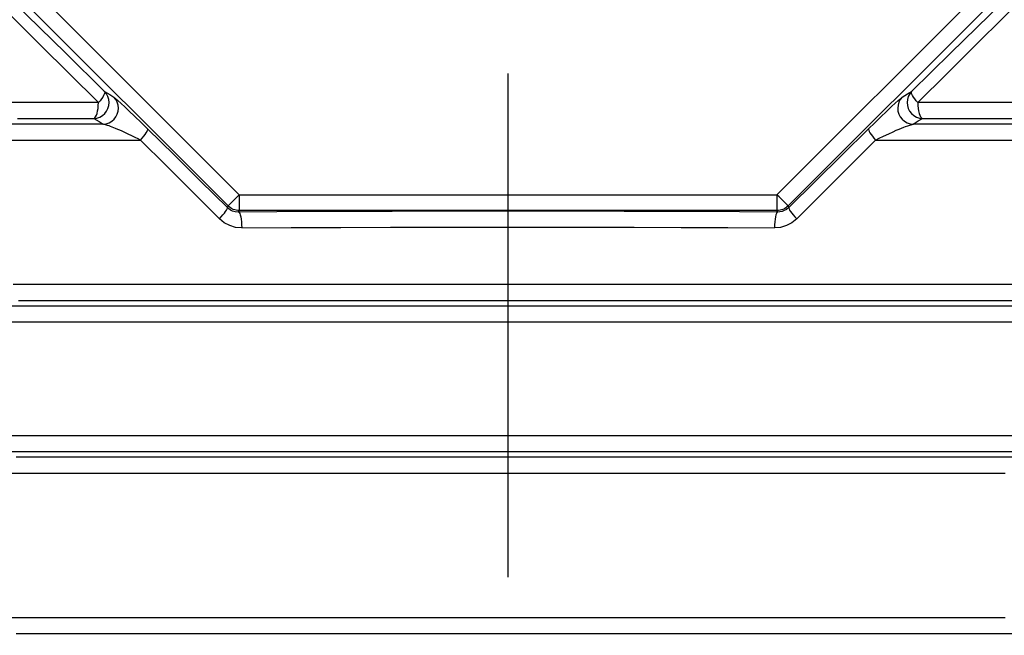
# Model space of a CAD drawing. Header units: millimetres. Extents: x 196 to 1773810, y -221320 to 153872.
# Tile 70 of 256: x 1115007 to 1115627, y -199871 to -199483. Entities that reach past the tile are written whole.
import ezdxf

# ---------------------------------------------------------------- set-up
doc = ezdxf.new("R2010")
doc.units = ezdxf.units.MM
doc.linetypes.add('CENTER', pattern=[50.8, 31.75, -6.35, 6.35, -6.35])
doc.layers.get('Defpoints').update_dxf_attribs({"lineweight": 18})
for name, color, linetype, lineweight in [('00_Основной', 163, 'Continuous', 40), ('ТМ-размеры', 25, 'Continuous', 20), ('электрика', 1, 'Continuous', 140)]:
    doc.layers.add(name, color=color, linetype=linetype, lineweight=lineweight)
doc.styles.add('SFINKS', font='SFINKS.shx', dxfattribs={"width": 0.7, "oblique": 15})
doc.styles.add('Times New Roman', font='times.ttf')
doc.dimstyles.new('кира-50', dxfattribs={"dimtxt": 150, "dimasz": 40, "dimexe": 15, "dimexo": 0, "dimgap": 20, "dimtad": 1, "dimdec": 0, "dimrnd": 5, "dimdsep": 46, "dimtxsty": 'SFINKS', "dimblk1": 'OBLIQUE', "dimblk2": 'OBLIQUE', "dimsah": 1, "dimcen": 2.5, "dimclrd": 252, "dimclre": 252, "dimclrt": 252, "dimadec": 0, "dimazin": 0, "dimtfac": 1, "dimtdec": 0, "dimtofl": 0, "dimtmove": 0, "dimatfit": 3, "dimldrblk": 'OBLIQUE', "dimfxl": 15, "dimtfill": 1, "dimtolj": 1, "dimtzin": 0, "dimlwd": 20, "dimlwe": 20, "dimarcsym": 0})

# ---------------------------------------------------------------- blocks, each defined once
blk = doc.blocks.new('_Oblique')
at = {"color": 0, "linetype": 'ByBlock', "lineweight": -2}
blk.add_line((-0.5, -0.5), (0.5, 0.5), dxfattribs=at)
blk = doc.blocks.new('*D46')
at = {"layer": 'Defpoints', "color": 0, "linetype": 'ByBlock', "lineweight": 50, "transparency": 16777216}
for p in [(1115314.64, -194978.27), (1115314.64, -203390.23), (1116748.98, -203390.23)]:
    blk.add_point(p, dxfattribs=at)
at = {"layer": 'ТМ-размеры', "color": 252, "linetype": 'ByBlock', "lineweight": 20, "transparency": 16777216}
for p, q in [((1115314.64, -194978.27), (1116763.98, -194978.27)), ((1116748.98, -194978.27), (1116748.98, -203390.23)), ((1115314.64, -203390.23), (1116763.98, -203390.23))]:
    blk.add_line(p, q, dxfattribs=at)
at = {"layer": 'ТМ-размеры', "color": 252, "linetype": 'ByBlock', "lineweight": 20, "transparency": 16777216, "xscale": 40, "yscale": 40, "zscale": 40}
for p, rotation in [((1116748.98, -194978.27), 90), ((1116748.98, -203390.23), 270)]:
    blk.add_blockref('_Oblique', p, dxfattribs=dict(at, rotation=rotation))
at = {"layer": 'ТМ-размеры', "color": 252, "linetype": 'ByBlock', "transparency": 16777216, "insert": (1116653.98, -199184.25), "char_height": 150, "attachment_point": 5, "rotation": 90, "style": 'SFINKS', "bg_fill": 3, "box_fill_scale": 1.1, "bg_fill_color": 256, "bg_fill_true_color": 13158600, "bg_fill_transparency": 0}
blk.add_mtext('\\A1;8410', dxfattribs=at)

msp = doc.modelspace()

# ---------------------------------------------------------------- linework, layer by layer
at = {"color": 252, "linetype": 'CENTER', "lineweight": 25, "ltscale": 10}
msp.add_line((1115314.64, -203390.23, 0.2), (1115314.64, -194978.28, 0.2), dxfattribs=at)
at = {"layer": '00_Основной', "color": 252, "lineweight": 25, "ltscale": 10}
for p, q in [((1114905.72, -199353.64, 0.2), (1115145.26, -199593.18, 0.2)), ((1115484.02, -199593.18, 0.2), (1115723.56, -199353.64, 0.2)), ((1115138.2, -199600.23, 0.2), (1114898.66, -199360.69, 0.2)), ((1115730.63, -199360.69, 0.2), (1115491.08, -199600.23, 0.2)), ((1115145.26, -199593.18, 0.2), (1115484.02, -199593.18, 0.2)), ((1115138.2, -199600.23, 0.2), (1115137.76, -199601.29, 0.2)), ((1115491.52, -199601.29, 0.2), (1115491.08, -199600.23, 0.2)), ((1115144.86, -199604.11, 0.2), (1115145.26, -199603.16, 0.2)), ((1115484.02, -199603.16, 0.2), (1115145.26, -199603.16, 0.2)), ((1115484.02, -199603.16, 0.2), (1115484.42, -199604.11, 0.2))]:
    msp.add_line(p, q, dxfattribs=at)
at = {"layer": '00_Основной', "color": 252, "lineweight": 25, "ltscale": 10, "elevation": 0.2}
for points in [[(1115060.38, -199528.02), (1115035.73, -199503.8), (1115011.36, -199479.89), (1114987.3, -199456.35)], [(1115641.98, -199456.35), (1115617.92, -199479.89), (1115593.55, -199503.8), (1115568.9, -199528.02)], [(1114984.31, -199463.42), (1115001.94, -199480.89), (1115020.06, -199498.87), (1115038.03, -199516.72), (1115056.5, -199535.09)], [(1115572.78, -199535.09), (1115591.25, -199516.72), (1115609.22, -199498.87), (1115627.34, -199480.89), (1115644.98, -199463.42)], [(1115053.59, -199545.06), (1115055.5, -199544.79), (1115057.32, -199544.17), (1115058.98, -199543.22), (1115060.44, -199541.95), (1115061.64, -199540.44), (1115062.51, -199538.72), (1115063.06, -199536.87), (1115063.23, -199534.95), (1115063.05, -199533.03), (1115062.48, -199531.2), (1115061.59, -199529.5), (1115060.38, -199528.02)], [(1115060.38, -199528.02), (1115060.52, -199528.43), (1115060.46, -199529.01), (1115060.21, -199529.74), (1115059.77, -199530.64), (1115059.18, -199531.64), (1115058.42, -199532.74), (1115057.52, -199533.89), (1115056.5, -199535.09)], [(1115059.49, -199548.71), (1115061.4, -199548.44), (1115063.22, -199547.84), (1115064.88, -199546.88), (1115066.35, -199545.62), (1115067.53, -199544.1), (1115068.42, -199542.38), (1115068.97, -199540.52), (1115069.14, -199538.61), (1115068.96, -199536.69), (1115068.4, -199534.85), (1115067.5, -199533.16), (1115066.29, -199531.68)], [(1115060.38, -199528.02), (1115063.7, -199530.07), (1115066.29, -199531.68)], [(1115066.29, -199531.68), (1115067.25, -199532.41), (1115068.83, -199533.8), (1115070.85, -199535.63), (1115073.18, -199537.8), (1115075.76, -199540.23), (1115079.44, -199543.77), (1115083.35, -199547.57), (1115087.46, -199551.6)], [(1115541.82, -199551.6), (1115545.73, -199547.76), (1115549.48, -199544.11), (1115553.03, -199540.71), (1115556.28, -199537.63), (1115558.56, -199535.52), (1115560.52, -199533.74), (1115562.04, -199532.4), (1115562.99, -199531.68)], [(1115562.99, -199531.68), (1115561.78, -199533.16), (1115560.89, -199534.85), (1115560.32, -199536.69), (1115560.14, -199538.61), (1115560.31, -199540.52), (1115560.86, -199542.38), (1115561.75, -199544.1), (1115562.93, -199545.62), (1115564.4, -199546.88), (1115566.06, -199547.84), (1115567.9, -199548.44), (1115569.79, -199548.71)], [(1115562.99, -199531.68), (1115566.3, -199529.63), (1115568.9, -199528.02)], [(1115568.9, -199528.02), (1115567.69, -199529.5), (1115566.8, -199531.2), (1115566.24, -199533.03), (1115566.05, -199534.95), (1115566.22, -199536.87), (1115566.77, -199538.72), (1115567.64, -199540.44), (1115568.84, -199541.95), (1115570.3, -199543.22), (1115571.96, -199544.17), (1115573.78, -199544.79), (1115575.69, -199545.06)], [(1115572.78, -199535.09), (1115571.76, -199533.89), (1115570.88, -199532.74), (1115570.12, -199531.64), (1115569.51, -199530.64), (1115569.07, -199529.74), (1115568.82, -199529.01), (1115568.76, -199528.43), (1115568.9, -199528.02)], [(1115056.5, -199535.09), (1115040.52, -199535.09), (1115024.68, -199535.09), (1115008.94, -199535.09), (1114993.35, -199535.09)], [(1115053.59, -199545.06), (1115054.17, -199544.72), (1115054.72, -199544.05), (1115055.23, -199543.1), (1115055.66, -199541.85), (1115056.02, -199540.37), (1115056.29, -199538.72), (1115056.44, -199536.93), (1115056.5, -199535.09)], [(1115572.78, -199535.09), (1115572.84, -199536.93), (1115572.99, -199538.72), (1115573.26, -199540.37), (1115573.62, -199541.85), (1115574.05, -199543.1), (1115574.56, -199544.05), (1115575.11, -199544.72), (1115575.69, -199545.06)], [(1115635.93, -199535.09), (1115620.34, -199535.09), (1115604.6, -199535.09), (1115588.76, -199535.09), (1115572.78, -199535.09)], [(1115059.49, -199548.71), (1115038.06, -199548.71), (1115016.8, -199548.71), (1114995.76, -199548.71)], [(1115005.5, -199545.06), (1115021.4, -199545.06), (1115037.44, -199545.06), (1115053.59, -199545.06)], [(1115053.59, -199545.06), (1115056.89, -199547.09), (1115059.49, -199548.71)], [(1115083.06, -199558.67), (1115081.56, -199557.92), (1115079.72, -199557.04), (1115077.58, -199556), (1115075.2, -199554.88), (1115073.09, -199553.92), (1115071.38, -199553.16), (1115070.03, -199552.56), (1115068.64, -199551.96), (1115067.35, -199551.42), (1115066.18, -199550.94), (1115065.12, -199550.53), (1115064.18, -199550.16), (1115063.17, -199549.8), (1115062.3, -199549.49), (1115061.56, -199549.25), (1115059.49, -199548.71)], [(1115546.22, -199558.67), (1115548.41, -199557.59), (1115551.25, -199556.22), (1115554.54, -199554.68), (1115557.26, -199553.44), (1115559.25, -199552.56), (1115561, -199551.82), (1115562.55, -199551.16), (1115563.92, -199550.61), (1115565.12, -199550.16), (1115566.57, -199549.63), (1115567.72, -199549.25), (1115568.54, -199549.01), (1115569.22, -199548.82), (1115569.79, -199548.71)], [(1115569.79, -199548.71), (1115573.11, -199546.65), (1115575.69, -199545.06)], [(1115633.52, -199548.71), (1115612.48, -199548.71), (1115591.22, -199548.71), (1115569.79, -199548.71)], [(1115575.69, -199545.06), (1115591.84, -199545.06), (1115607.88, -199545.06), (1115623.78, -199545.06), (1115639.54, -199545.06)], [(1115083.06, -199558.67), (1115084.14, -199557.44), (1115085.1, -199556.27), (1115085.95, -199555.16), (1115086.62, -199554.14), (1115087.12, -199553.26), (1115087.44, -199552.54), (1115087.56, -199551.97), (1115087.46, -199551.6)], [(1115137.76, -199601.29), (1115120.92, -199584.62), (1115104.15, -199568.07), (1115087.46, -199551.6)], [(1115541.82, -199551.6), (1115525.13, -199568.07), (1115508.36, -199584.62), (1115491.52, -199601.29)], [(1115541.82, -199551.6), (1115541.72, -199551.97), (1115541.84, -199552.54), (1115542.16, -199553.26), (1115542.66, -199554.14), (1115543.34, -199555.16), (1115544.18, -199556.27), (1115545.15, -199557.44), (1115546.22, -199558.67)], [(1114996.51, -199558.67), (1115017.85, -199558.67), (1115039.41, -199558.67), (1115061.14, -199558.67), (1115083.06, -199558.67)], [(1115083.06, -199558.67), (1115099.18, -199574.77), (1115115.76, -199591.32), (1115132.78, -199608.36)], [(1115496.5, -199608.36), (1115513.52, -199591.32), (1115530.1, -199574.77), (1115546.22, -199558.67)], [(1115546.22, -199558.67), (1115568.14, -199558.67), (1115589.87, -199558.67), (1115611.43, -199558.67), (1115632.77, -199558.67)], [(1115145.26, -199593.18), (1115143.92, -199594.52), (1115142.62, -199595.81), (1115141.4, -199597.01), (1115140.35, -199598.08), (1115139.47, -199598.96), (1115138.81, -199599.62), (1115138.37, -199600.06), (1115138.2, -199600.23)], [(1115145.26, -199593.18), (1115145.26, -199595.08), (1115145.26, -199596.91), (1115145.26, -199598.62), (1115145.26, -199600.12), (1115145.26, -199601.36), (1115145.26, -199602.3), (1115145.26, -199602.91), (1115145.26, -199603.16)], [(1115484.02, -199593.18), (1115484.02, -199595.08), (1115484.02, -199596.91), (1115484.02, -199598.62), (1115484.02, -199600.12), (1115484.02, -199601.36), (1115484.02, -199602.3), (1115484.02, -199602.91), (1115484.02, -199603.16)], [(1115491.08, -199600.23), (1115490.91, -199600.06), (1115490.47, -199599.62), (1115489.81, -199598.96), (1115488.93, -199598.08), (1115487.88, -199597.01), (1115486.66, -199595.81), (1115485.36, -199594.52), (1115484.02, -199593.18)], [(1115145.26, -199603.16), (1115144.28, -199603.11), (1115143.31, -199602.97), (1115142.36, -199602.73), (1115141.43, -199602.4), (1115140.56, -199601.98), (1115139.71, -199601.47), (1115138.92, -199600.89), (1115138.2, -199600.23)], [(1115491.08, -199600.23), (1115490.36, -199600.89), (1115489.57, -199601.47), (1115488.74, -199601.98), (1115487.85, -199602.4), (1115486.92, -199602.73), (1115485.97, -199602.97), (1115485, -199603.11), (1115484.02, -199603.16)], [(1115132.78, -199608.36), (1115133.93, -199607.12), (1115134.97, -199605.92), (1115135.89, -199604.79), (1115136.65, -199603.76), (1115137.23, -199602.87), (1115137.62, -199602.15), (1115137.79, -199601.61), (1115137.76, -199601.29)], [(1115144.86, -199604.11), (1115142.68, -199603.9), (1115141.07, -199603.43), (1115139.8, -199602.83), (1115138.7, -199602.09), (1115137.76, -199601.29)], [(1115484.42, -199604.11), (1115460.4, -199603.95), (1115436.28, -199603.83), (1115412.07, -199603.73), (1115387.77, -199603.64), (1115363.43, -199603.59), (1115339.04, -199603.55), (1115314.65, -199603.53), (1115290.24, -199603.55), (1115265.85, -199603.59), (1115241.51, -199603.64), (1115217.21, -199603.73), (1115193, -199603.83), (1115168.88, -199603.95), (1115144.86, -199604.11)], [(1115144.86, -199604.11), (1115145.24, -199604.36), (1115145.6, -199604.97), (1115145.92, -199605.92), (1115146.22, -199607.16), (1115146.46, -199608.66), (1115146.63, -199610.36), (1115146.75, -199612.2), (1115146.8, -199614.1)], [(1115484.42, -199604.11), (1115484.04, -199604.36), (1115483.68, -199604.97), (1115483.36, -199605.92), (1115483.08, -199607.16), (1115482.84, -199608.66), (1115482.66, -199610.36), (1115482.53, -199612.2), (1115482.48, -199614.1)], [(1115491.52, -199601.29), (1115490.06, -199602.46), (1115488.23, -199603.42), (1115487.23, -199603.76), (1115485.96, -199604.01), (1115484.42, -199604.11)], [(1115491.52, -199601.29), (1115491.49, -199601.61), (1115491.66, -199602.15), (1115492.05, -199602.87), (1115492.63, -199603.76), (1115493.39, -199604.79), (1115494.31, -199605.92), (1115495.36, -199607.12), (1115496.5, -199608.36)], [(1115146.8, -199614.1), (1115142.94, -199613.75), (1115139.23, -199612.63), (1115135.79, -199610.81), (1115132.78, -199608.36)], [(1115496.5, -199608.36), (1115493.49, -199610.81), (1115490.05, -199612.63), (1115486.34, -199613.75), (1115482.48, -199614.1)], [(1115146.8, -199614.1), (1115177.91, -199613.92), (1115209.18, -199613.76), (1115240.55, -199613.64), (1115271.98, -199613.56), (1115303.42, -199613.54), (1115334.86, -199613.54), (1115364.5, -199613.58), (1115394.12, -199613.66), (1115423.68, -199613.78), (1115453.15, -199613.92), (1115482.48, -199614.1)], [(1115314.65, -199649.84), (1115291.87, -199649.84), (1115269.11, -199649.84), (1115246.38, -199649.84), (1115223.7, -199649.84), (1115201.08, -199649.84), (1115178.54, -199649.84), (1115156.1, -199649.84), (1115133.76, -199649.84), (1115111.54, -199649.84), (1115089.46, -199649.84), (1115067.55, -199649.84), (1115045.8, -199649.84), (1115024.23, -199649.84), (1115002.86, -199649.84)], [(1115647.57, -199649.84), (1115626.42, -199649.84), (1115605.05, -199649.84), (1115583.49, -199649.84), (1115561.73, -199649.84), (1115539.82, -199649.84), (1115517.74, -199649.84), (1115495.52, -199649.84), (1115473.18, -199649.84), (1115450.74, -199649.84), (1115428.2, -199649.84), (1115405.58, -199649.84), (1115382.9, -199649.84), (1115360.17, -199649.84), (1115337.41, -199649.84), (1115314.65, -199649.84)], [(1115006.14, -199659.81), (1115027.28, -199659.81), (1115048.61, -199659.81), (1115070.14, -199659.81), (1115091.83, -199659.81), (1115113.68, -199659.81), (1115135.66, -199659.81), (1115157.76, -199659.81), (1115179.97, -199659.81), (1115202.28, -199659.81), (1115224.66, -199659.81), (1115247.1, -199659.81), (1115269.59, -199659.81), (1115292.11, -199659.81), (1115314.65, -199659.81)], [(1115314.65, -199659.81), (1115337.17, -199659.81), (1115359.69, -199659.81), (1115382.18, -199659.81), (1115404.62, -199659.81), (1115427.01, -199659.81), (1115449.31, -199659.81), (1115471.52, -199659.81), (1115493.63, -199659.81), (1115515.6, -199659.81), (1115537.45, -199659.81), (1115559.14, -199659.81), (1115580.67, -199659.81), (1115602, -199659.81), (1115623.14, -199659.81), (1115644.08, -199659.81)], [(1115640.71, -199663.46), (1115621.38, -199663.46), (1115601.85, -199663.46), (1115582.12, -199663.46), (1115562.23, -199663.46), (1115542.18, -199663.46), (1115521.97, -199663.46), (1115501.62, -199663.46), (1115481.16, -199663.46), (1115460.58, -199663.46), (1115439.91, -199663.46), (1115419.16, -199663.46), (1115398.34, -199663.46), (1115377.46, -199663.46), (1115356.54, -199663.46), (1115335.6, -199663.46), (1115314.65, -199663.46), (1115293.68, -199663.46), (1115272.74, -199663.46), (1115251.82, -199663.46), (1115230.94, -199663.46), (1115210.13, -199663.46), (1115189.37, -199663.46), (1115168.7, -199663.46), (1115148.12, -199663.46), (1115127.66, -199663.46), (1115107.31, -199663.46), (1115087.1, -199663.46), (1115067.05, -199663.46), (1115047.16, -199663.46), (1115027.43, -199663.46), (1115007.9, -199663.46), (1114988.57, -199663.46)], [(1114992.2, -199673.41), (1115011.32, -199673.41), (1115030.63, -199673.41), (1115050.14, -199673.41), (1115069.8, -199673.41), (1115089.64, -199673.41), (1115109.63, -199673.41), (1115129.75, -199673.41), (1115149.98, -199673.41), (1115170.33, -199673.41), (1115190.76, -199673.41), (1115211.28, -199673.41), (1115231.87, -199673.41), (1115252.52, -199673.41), (1115273.2, -199673.41), (1115293.92, -199673.41), (1115314.65, -199673.41), (1115335.36, -199673.41), (1115356.08, -199673.41), (1115376.76, -199673.41), (1115397.41, -199673.41), (1115418, -199673.41), (1115438.52, -199673.41), (1115458.96, -199673.41), (1115479.3, -199673.41), (1115499.54, -199673.41), (1115519.65, -199673.41), (1115539.64, -199673.41), (1115559.48, -199673.41), (1115579.14, -199673.41), (1115598.65, -199673.41), (1115617.96, -199673.41), (1115637.09, -199673.41)], [(1115637.09, -199745.1), (1115617.96, -199745.1), (1115598.65, -199745.1), (1115579.14, -199745.1), (1115559.48, -199745.1), (1115539.64, -199745.1), (1115519.65, -199745.1), (1115499.54, -199745.1), (1115479.3, -199745.1), (1115458.96, -199745.1), (1115438.52, -199745.1), (1115418, -199745.1), (1115397.41, -199745.1), (1115376.76, -199745.1), (1115356.08, -199745.1), (1115335.36, -199745.1), (1115314.65, -199745.1), (1115293.92, -199745.1), (1115273.2, -199745.1), (1115252.52, -199745.1), (1115231.87, -199745.1), (1115211.28, -199745.1), (1115190.76, -199745.1), (1115170.33, -199745.1), (1115149.98, -199745.1), (1115129.75, -199745.1), (1115109.63, -199745.1), (1115089.64, -199745.1), (1115069.8, -199745.1), (1115050.14, -199745.1), (1115030.63, -199745.1), (1115011.32, -199745.1), (1114992.2, -199745.1)], [(1114988.57, -199755.06), (1115007.9, -199755.06), (1115027.43, -199755.06), (1115047.16, -199755.06), (1115067.05, -199755.06), (1115087.1, -199755.06), (1115107.31, -199755.06), (1115127.66, -199755.06), (1115148.12, -199755.06), (1115168.7, -199755.06), (1115189.37, -199755.06), (1115210.13, -199755.06), (1115230.94, -199755.06), (1115251.82, -199755.06), (1115272.74, -199755.06), (1115293.68, -199755.06), (1115314.65, -199755.06), (1115335.6, -199755.06), (1115356.54, -199755.06), (1115377.46, -199755.06), (1115398.34, -199755.06), (1115419.16, -199755.06), (1115439.91, -199755.06), (1115460.58, -199755.06), (1115481.16, -199755.06), (1115501.62, -199755.06), (1115521.97, -199755.06), (1115542.18, -199755.06), (1115562.23, -199755.06), (1115582.12, -199755.06), (1115601.85, -199755.06), (1115621.38, -199755.06), (1115640.71, -199755.06)], [(1115645.51, -199758.7), (1115624.5, -199758.7), (1115603.26, -199758.7), (1115581.84, -199758.7), (1115560.22, -199758.7), (1115538.45, -199758.7), (1115516.51, -199758.7), (1115494.44, -199758.7), (1115472.22, -199758.7), (1115449.92, -199758.7), (1115427.52, -199758.7), (1115405.03, -199758.7), (1115382.49, -199758.7), (1115359.9, -199758.7), (1115337.28, -199758.7), (1115314.65, -199758.7), (1115292, -199758.7), (1115269.38, -199758.7), (1115246.79, -199758.7), (1115224.25, -199758.7), (1115201.76, -199758.7), (1115179.36, -199758.7), (1115157.06, -199758.7), (1115134.84, -199758.7), (1115112.77, -199758.7), (1115090.83, -199758.7), (1115069.06, -199758.7), (1115047.44, -199758.7), (1115026.02, -199758.7), (1115004.78, -199758.7)], [(1115001.51, -199768.66), (1115022.97, -199768.66), (1115044.62, -199768.66), (1115066.46, -199768.66), (1115088.48, -199768.66), (1115110.64, -199768.66), (1115132.95, -199768.66), (1115155.39, -199768.66), (1115177.92, -199768.66), (1115200.57, -199768.66), (1115223.29, -199768.66), (1115246.07, -199768.66), (1115268.9, -199768.66), (1115291.76, -199768.66), (1115314.65, -199768.66), (1115337.52, -199768.66), (1115360.38, -199768.66), (1115383.21, -199768.66), (1115405.99, -199768.66), (1115428.71, -199768.66), (1115451.36, -199768.66), (1115473.89, -199768.66), (1115496.33, -199768.66), (1115518.64, -199768.66), (1115540.8, -199768.66), (1115562.82, -199768.66), (1115584.66, -199768.66), (1115606.31, -199768.66), (1115627.77, -199768.66)], [(1115627.77, -199859.85), (1115606.31, -199859.85), (1115584.66, -199859.85), (1115562.82, -199859.85), (1115540.8, -199859.85), (1115518.64, -199859.85), (1115496.33, -199859.85), (1115473.89, -199859.85), (1115451.36, -199859.85), (1115428.71, -199859.85), (1115405.99, -199859.85), (1115383.21, -199859.85), (1115360.38, -199859.85), (1115337.52, -199859.85), (1115314.65, -199859.85), (1115291.76, -199859.85), (1115268.9, -199859.85), (1115246.07, -199859.85), (1115223.29, -199859.85), (1115200.57, -199859.85), (1115177.92, -199859.85), (1115155.39, -199859.85), (1115132.95, -199859.85), (1115110.64, -199859.85), (1115088.48, -199859.85), (1115066.46, -199859.85), (1115044.62, -199859.85), (1115022.97, -199859.85), (1115001.51, -199859.85)], [(1115004.78, -199869.81), (1115026.02, -199869.81), (1115047.44, -199869.81), (1115069.06, -199869.81), (1115090.83, -199869.81), (1115112.77, -199869.81), (1115134.84, -199869.81), (1115157.06, -199869.81), (1115179.36, -199869.81), (1115201.76, -199869.81), (1115224.25, -199869.81), (1115246.79, -199869.81), (1115269.38, -199869.81), (1115292, -199869.81), (1115314.65, -199869.81), (1115337.28, -199869.81), (1115359.9, -199869.81), (1115382.49, -199869.81), (1115405.03, -199869.81), (1115427.52, -199869.81), (1115449.92, -199869.81), (1115472.22, -199869.81), (1115494.44, -199869.81), (1115516.51, -199869.81), (1115538.45, -199869.81), (1115560.22, -199869.81), (1115581.84, -199869.81), (1115603.26, -199869.81), (1115624.5, -199869.81), (1115645.51, -199869.81)]]:
    msp.add_lwpolyline(points, dxfattribs=at)

# ---------------------------------------------------------------- texts
at = {"layer": 'электрика', "color": 0, "lineweight": 18, "insert": (1055739.19, -198876.59), "char_height": 250, "width": 1668.47, "attachment_point": 1, "style": 'Times New Roman'}
msp.add_mtext('\\pi-99.61502;{\\LВА47-29-3Р}\\P\\pi540.07496;16А', dxfattribs=at)

# ---------------------------------------------------------------- next in the draw order: dimensions: what is measured, and where the dimension line sits
at = {"layer": 'ТМ-размеры', "color": 3, "linetype": 'ByBlock'}
dim = msp.add_linear_dim(base=(1116748.98, -203390.23, 0.2), p1=(1115314.64, -194978.27, 0.2), p2=(1115314.64, -203390.23, 0.2), angle=90, dimstyle='кира-50', dxfattribs=at)
dim.commit()
dim.dimension.update_dxf_attribs({"geometry": '*D46', "text_midpoint": (1116653.98, -199184.25, 0.2)})

# ---------------------------------------------------------------- next in the draw order: texts
at = {"layer": 'электрика', "color": 0, "lineweight": 18, "attachment_point": 1, "style": 'Times New Roman'}
for s, insert, char_height, width in [('\\pi-51.49887;{\\LВА47-29-3Р}\\P\\pi569.44561;40А', (1023245.58, -198876.59), 250, 1764.7023), ('\\pi49.56334;{\\LВА47-29-1Р}\\P\\pi817.19131;16А', (1048383.17, -198876.59), 300, 2340.3668)]:
    msp.add_mtext(s, dxfattribs=dict(at, insert=insert, char_height=char_height, width=width))

doc.saveas('drawing.dxf')
